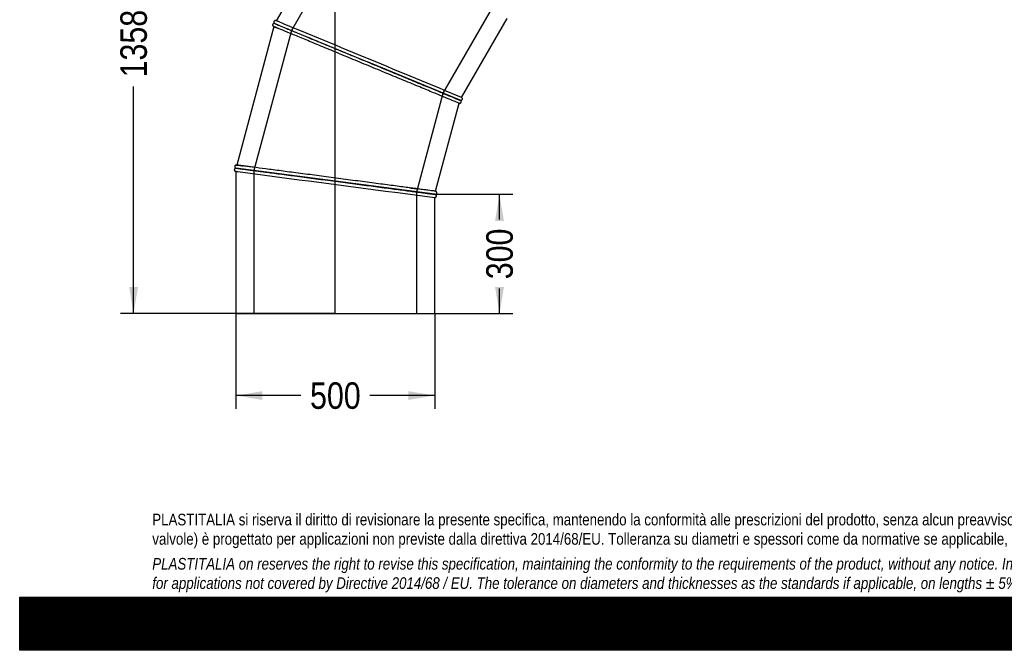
# Model space of a CAD drawing. Header units: millimetres. Extents: x 0 to 4950, y 0 to 3500.
# Tile 1 of 5: x 0 to 2475, y 0 to 1586. Entities that reach past the tile are written whole.
import ezdxf
from ezdxf.enums import TextEntityAlignment as Align
from ezdxf.lldxf.tags import DXFTag

# ---------------------------------------------------------------- set-up
doc = ezdxf.new("R2010")
doc.units = ezdxf.units.MM
doc.header["$LTSCALE"] = 16.666667
for name, color, linetype in [('Default', 7, 'Continuous'), ('DV1_Default', 7, 'Continuous'), ('TUBO_X_GOMITO_90', 7, 'Continuous')]:
    doc.layers.add(name, color=color, linetype=linetype)
doc.styles.add('SEACAD_Arial_Narrow', font='ARIALN.TTF')
tags = doc.linetypes.add('HIDDEN2', pattern=[4.7625, 3.175, -1.5875]).pattern_tags.tags
tags[6:7] = [DXFTag(74, 4), DXFTag(75, 0), DXFTag(340, '0'), DXFTag(46, 0.0), DXFTag(50, 0.0), DXFTag(44, 0.0), DXFTag(45, 0.0)]
tags[4:5] = [DXFTag(74, 4), DXFTag(75, 0), DXFTag(340, '0'), DXFTag(46, 0.0), DXFTag(50, 0.0), DXFTag(44, 0.0), DXFTag(45, 0.0)]
tags = doc.linetypes.add('PHANTOM2', pattern=[31.75, 15.875, -3.175, 3.175, -3.175, 3.175, -3.175]).pattern_tags.tags
tags[14:15] = [DXFTag(74, 4), DXFTag(75, 0), DXFTag(340, '0'), DXFTag(46, 0.0), DXFTag(50, 0.0), DXFTag(44, 0.0), DXFTag(45, 0.0)]
tags[12:13] = [DXFTag(74, 4), DXFTag(75, 0), DXFTag(340, '0'), DXFTag(46, 0.0), DXFTag(50, 0.0), DXFTag(44, 0.0), DXFTag(45, 0.0)]
tags[10:11] = [DXFTag(74, 4), DXFTag(75, 0), DXFTag(340, '0'), DXFTag(46, 0.0), DXFTag(50, 0.0), DXFTag(44, 0.0), DXFTag(45, 0.0)]
tags[8:9] = [DXFTag(74, 4), DXFTag(75, 0), DXFTag(340, '0'), DXFTag(46, 0.0), DXFTag(50, 0.0), DXFTag(44, 0.0), DXFTag(45, 0.0)]
tags[6:7] = [DXFTag(74, 4), DXFTag(75, 0), DXFTag(340, '0'), DXFTag(46, 0.0), DXFTag(50, 0.0), DXFTag(44, 0.0), DXFTag(45, 0.0)]
tags[4:5] = [DXFTag(74, 4), DXFTag(75, 0), DXFTag(340, '0'), DXFTag(46, 0.0), DXFTag(50, 0.0), DXFTag(44, 0.0), DXFTag(45, 0.0)]
doc.dimstyles.new('Plastitalia', dxfattribs={"dimtxt": 66.666667, "dimasz": 66.666667, "dimexe": 33.333333, "dimexo": 0, "dimgap": 16.666667, "dimtad": 0, "dimdec": 0, "dimtxsty": 'SEACAD_Arial_Narrow', "dimblk1": '_SE_FILLED', "dimblk2": '_SE_FILLED', "dimsah": 1, "dimcen": 33.333333, "dimadec": 0, "dimazin": 0, "dimtfac": 0.8, "dimtdec": 1, "dimtmove": 0, "dimatfit": 3, "dimfxl": 1, "dimtolj": 1, "dimarcsym": 0})

# ---------------------------------------------------------------- blocks, each defined once
blk = doc.blocks.new('SE')
at = {"layer": 'DV1_Default', "color": 7, "linetype": 'PHANTOM2'}
blk.add_line((793.4, 846.8), (793.4, 2204.8), dxfattribs=at)
at = {"layer": 'TUBO_X_GOMITO_90', "color": 7, "linetype": 'Continuous'}
for p, q in [((825.2, 1895.6), (644.9, 1583.4)), ((1110.8, 1390.4), (1225.3, 1588.7)), ((638.8, 1568.6), (545.5, 1220.4)), ((640.1, 1576.5), (640, 1576.5)), ((640.9, 1576.5), (640.9, 1576.4)), ((640.9, 1576.4), (874.1, 1479.8)), ((640.9, 1576.4), (874.1, 1479.8)), ((874.1, 1479.8), (874.1, 1479.8)), ((874.1, 1479.8), (1106.8, 1383.5)), ((874.1, 1479.8), (874.1, 1479.8)), ((1106.8, 1383.5), (874.1, 1479.8)), ((1110.8, 1390.4), (1111.6, 1389.8)), ((1045.5, 1154.6), (1104.7, 1375.7)), ((1105.7, 1375.6), (1104.7, 1375.7)), ((1106.8, 1383.4), (1106.8, 1383.5)), ((1106.8, 1383.5), (1106.8, 1383.5)), ((543.4, 1212.7), (543.4, 1212.6)), ((793.7, 1179.7), (543.4, 1212.6)), ((543.4, 1212.6), (543.4, 1212.6)), ((543.4, 1212.6), (793.7, 1179.7)), ((543.4, 1204.6), (543.4, 846.8)), ((793.7, 1179.7), (793.7, 1179.7)), ((1043.4, 1146.8), (793.7, 1179.7)), ((793.7, 1179.7), (793.7, 1179.7)), ((1043.4, 1146.8), (793.7, 1179.7)), ((1043.4, 1146.8), (1043.4, 1146.8)), ((1043.4, 1146.8), (1043.4, 1146.8)), ((1044.4, 1138.9), (1043.4, 1138.8)), ((1043.4, 846.8), (1043.4, 1138.8)), ((1045.5, 1154.5), (1046.4, 1154.2)), ((543.4, 846.8), (1043.4, 846.8))]:
    blk.add_line(p, q, dxfattribs=at)
at = {"layer": 'TUBO_X_GOMITO_90', "color": 7, "linetype": 'HIDDEN2'}
for p, q in [((865.5, 1874.8), (683.2, 1558.9)), ((1064.5, 1401), (1193, 1623.5)), ((683.2, 1558.9), (588.8, 1206.6)), ((998, 1152.8), (1064.5, 1401)), ((588.8, 1206.6), (588.8, 846.8)), ((998, 846.8), (998, 1152.8))]:
    blk.add_line(p, q, dxfattribs=at)
at = {"layer": 'TUBO_X_GOMITO_90', "color": 7, "linetype": 'Continuous'}
for centre, radius, start, end in [((705.2, 1711.9), 157.7, 244.3919, 248.5274), ((582.1, 1415.8), 178.9, 66.9302, 70.0946), ((-354747.8, -857069.3), 929294.6, 67.4844532, 67.5151723), ((1162.3, 1531.2), 157.6, 246.9367, 250.1173), ((1095.5, 1357.5), 28.2, 62.5962, 67.9026), ((528.2, 1042.2), 178.9, 81.9302, 85.0946), ((552.9, 1258), 54.2, 257.7924, 263.6221), ((122073.3, 922383.9), 929161.3, 262.4847377, 262.515549), ((1058.8, 1303.9), 157.6, 261.9367, 265.1173), ((1023.7, 1034.5), 113.9, 79.0517, 83.4593)]:
    blk.add_arc(centre, radius, start, end, dxfattribs=at)
at = {"layer": 'TUBO_X_GOMITO_90', "color": 7, "linetype": 'HIDDEN2'}
for centre, radius, start, end in [((1185.7, 1592.6), 223.3, 246.9272, 247.2939), ((1038, 1233.1), 165.2, 66.0547, 68.3698), ((1185.7, 1592.6), 223.3, 249.3975, 249.8303), ((122073.3, 922383.9), 929161.3, 262.484451, 262.4847377), ((557.1, 1281.6), 78.1, 261.6519, 263.4714), ((1065.5, 1369.2), 223.3, 261.9272, 262.2939), ((1017.8, 999.5), 149.3, 83.2313, 83.4886), ((1065.5, 1369.2), 223.3, 264.3975, 264.8303)]:
    blk.add_arc(centre, radius, start, end, dxfattribs=at)
at = {"layer": 'TUBO_X_GOMITO_90', "color": 7, "linetype": 'Continuous'}
for points, knots in [([(640, 1576.5), (639.5, 1576.5), (638.6, 1576.5), (637.6, 1575.9), (636.8, 1575.2), (636.2, 1574.4), (635.8, 1573.3), (635.8, 1572), (636.2, 1570.7), (636.7, 1570), (637.1, 1569.7)], [0, 0, 0, 0, 0.152518, 0.272969, 0.368093, 0.469011, 0.586165, 0.717647, 0.858239, 1, 1, 1, 1]), ([(1104.7, 1375.7), (1104.7, 1375.7), (1104.3, 1375.8), (1102.8, 1376.5), (1101.7, 1376.9), (1097.2, 1378.8), (1092.7, 1380.7), (1081, 1385.5), (1073.7, 1388.5), (1060.9, 1393.8), (1056.4, 1395.7), (1046.7, 1399.7), (1041.5, 1401.9), (1025.3, 1408.6), (1013.4, 1413.5), (994.4, 1421.4), (987.9, 1424.1), (974.4, 1429.6), (967.6, 1432.5), (953.5, 1438.3), (946.3, 1441.3), (931.8, 1447.3), (924.4, 1450.3), (909.5, 1456.5), (902, 1459.6), (886.9, 1465.9), (879.3, 1469), (864.1, 1475.3), (856.5, 1478.5), (841.4, 1484.7), (833.9, 1487.8), (811.5, 1497.1), (796.9, 1503.2), (768.8, 1514.8), (755.3, 1520.4), (730, 1530.9), (718.1, 1535.8), (696.5, 1544.8), (686.8, 1548.8), (669.8, 1555.8), (662.5, 1558.9), (650.8, 1563.7), (646.3, 1565.6), (640.3, 1568.1), (638.8, 1568.7), (638.8, 1568.7)], [0, 0, 0, 0, 0.015625, 0.015625, 0.03125, 0.03125, 0.0625, 0.0625, 0.09375, 0.09375, 0.109375, 0.109375, 0.125, 0.125, 0.15625, 0.15625, 0.171875, 0.171875, 0.1875, 0.1875, 0.203125, 0.203125, 0.21875, 0.21875, 0.234375, 0.234375, 0.25, 0.25, 0.265625, 0.265625, 0.28125, 0.28125, 0.3125, 0.3125, 0.34375, 0.34375, 0.375, 0.375, 0.40625, 0.40625, 0.4375, 0.4375, 0.46875, 0.46875, 0.4999153, 0.4999153, 0.4999153, 0.4999153]), ([(642.9, 1583.9), (642.6, 1583.9), (642, 1583.9), (640.8, 1583.5), (639.9, 1582.7), (639.2, 1581.6), (638.9, 1580.7), (638.9, 1579.8), (639, 1578.8), (639.4, 1577.8), (639.9, 1577.3), (640.1, 1577.1)], [0, 0, 0, 0, 0.107077, 0.204542, 0.366435, 0.489052, 0.582737, 0.678606, 0.782945, 0.891835, 1, 1, 1, 1]), ([(640.9, 1576.5), (640.9, 1576.5), (641.3, 1576.3), (642.8, 1575.7), (643.9, 1575.2), (646.9, 1574), (648.7, 1573.2), (653.2, 1571.4), (655.8, 1570.3), (661.7, 1567.9), (665, 1566.5), (672.3, 1563.5), (676.2, 1561.8), (684.7, 1558.3), (689.3, 1556.4), (699, 1552.4), (704.1, 1550.3), (714.9, 1545.8), (720.5, 1543.5), (732.2, 1538.6), (738.3, 1536.1), (751, 1530.8), (757.6, 1528.1), (771, 1522.5), (778, 1519.7), (792.1, 1513.8), (799.2, 1510.9), (813.8, 1504.8), (821.2, 1501.7), (843.6, 1492.5), (858.9, 1486.1), (874.1, 1479.8)], [0.5003717, 0.5003717, 0.5003717, 0.5003717, 0.53125, 0.53125, 0.5625, 0.5625, 0.59375, 0.59375, 0.625, 0.625, 0.65625, 0.65625, 0.6875, 0.6875, 0.71875, 0.71875, 0.75, 0.75, 0.78125, 0.78125, 0.8125, 0.8125, 0.84375, 0.84375, 0.875, 0.875, 0.90625, 0.90625, 0.9375, 0.9375, 1, 1, 1, 1]), ([(640.9, 1576.4), (640.9, 1576.4), (642.4, 1575.8), (646.9, 1573.9), (648.8, 1573.1), (653.2, 1571.3), (655.8, 1570.2), (661.7, 1567.8), (665, 1566.4), (672.2, 1563.4), (676.2, 1561.8), (684.7, 1558.3), (689.3, 1556.4), (699, 1552.4), (704.1, 1550.2), (715, 1545.7), (720.6, 1543.4), (732.4, 1538.5), (738.6, 1536), (751.3, 1530.7), (757.8, 1528), (771.3, 1522.4), (778.2, 1519.6), (792.2, 1513.8), (799.4, 1510.8), (813.9, 1504.8), (821.3, 1501.7), (836.3, 1495.5), (843.8, 1492.4), (858.9, 1486.1), (866.5, 1483), (874.1, 1479.8)], [0.5010668, 0.5010668, 0.5010668, 0.5010668, 0.5625, 0.5625, 0.59375, 0.59375, 0.625, 0.625, 0.65625, 0.65625, 0.6875, 0.6875, 0.71875, 0.71875, 0.75, 0.75, 0.78125, 0.78125, 0.8125, 0.8125, 0.84375, 0.84375, 0.875, 0.875, 0.90625, 0.90625, 0.9375, 0.9375, 0.96875, 0.96875, 1, 1, 1, 1]), ([(874.1, 1479.8), (889.2, 1473.6), (904.4, 1467.3), (934.2, 1454.9), (948.8, 1448.9), (976.9, 1437.3), (990.4, 1431.7), (1015.7, 1421.2), (1027.5, 1416.3), (1049.1, 1407.3), (1058.8, 1403.3), (1075.8, 1396.3), (1083.1, 1393.2), (1093.3, 1389), (1096.8, 1387.5), (1099.6, 1386.4)], [0, 0, 0, 0, 0.0625, 0.0625, 0.125, 0.125, 0.1875, 0.1875, 0.25, 0.25, 0.3125, 0.3125, 0.375, 0.375, 0.421014, 0.421014, 0.421014, 0.421014]), ([(874.1, 1479.8), (881.7, 1476.7), (889.3, 1473.5), (904.4, 1467.3), (912, 1464.2), (926.9, 1458), (934.3, 1454.9), (948.7, 1448.9), (955.8, 1446), (969.7, 1440.2), (976.6, 1437.4), (989.9, 1431.9), (996.5, 1429.2), (1009.2, 1423.9), (1015.3, 1421.4), (1027.1, 1416.5), (1032.8, 1414.1), (1043.6, 1409.6), (1048.8, 1407.5), (1058.5, 1403.5), (1063.1, 1401.6), (1071.6, 1398.1), (1075.5, 1396.4), (1082.8, 1393.4), (1086.1, 1392.1), (1091.9, 1389.6), (1094.5, 1388.6), (1097.7, 1387.3), (1098.5, 1386.9), (1099.3, 1386.6)], [0, 0, 0, 0, 0.03125, 0.03125, 0.0625, 0.0625, 0.09375, 0.09375, 0.125, 0.125, 0.15625, 0.15625, 0.1875, 0.1875, 0.21875, 0.21875, 0.25, 0.25, 0.28125, 0.28125, 0.3125, 0.3125, 0.34375, 0.34375, 0.375, 0.375, 0.40625, 0.40625, 0.4190636, 0.4190636, 0.4190636, 0.4190636]), ([(1108.7, 1382.9), (1109.1, 1383), (1109.7, 1383), (1110.7, 1383.3), (1111.6, 1384), (1112.3, 1384.9), (1112.7, 1385.8), (1112.9, 1386.8), (1112.8, 1387.9), (1112.3, 1389), (1111.9, 1389.5), (1111.6, 1389.8)], [0, 0, 0, 0, 0.100559, 0.189817, 0.334673, 0.442614, 0.539863, 0.648592, 0.765409, 0.88474, 1, 1, 1, 1]), ([(1105, 1384.2), (1105.3, 1384.1), (1105.5, 1384), (1106.4, 1383.6), (1106.8, 1383.4), (1106.8, 1383.4)], [0.4606931, 0.4606931, 0.4606931, 0.4606931, 0.46875, 0.46875, 0.49999739, 0.49999739, 0.49999739, 0.49999739]), ([(1105.7, 1375.6), (1106.2, 1375.6), (1107, 1375.7), (1108.2, 1376.3), (1109.1, 1377.3), (1109.6, 1378.3), (1109.8, 1379.3), (1109.7, 1380.3), (1109.4, 1381.5), (1108.8, 1382.1), (1108.5, 1382.5)], [0, 0, 0, 0, 0.141761, 0.282353, 0.413835, 0.530989, 0.631907, 0.727031, 0.847482, 1, 1, 1, 1]), ([(543.5, 1220.4), (543.1, 1220.3), (542.5, 1220.1), (541.6, 1219.4), (540.8, 1218.4), (540.5, 1217.2), (540.4, 1216.2), (540.6, 1215.3), (541, 1214.4), (541.7, 1213.6), (542.2, 1213.2), (542.5, 1213)], [0, 0, 0, 0, 0.107077, 0.204542, 0.366435, 0.489052, 0.582737, 0.678606, 0.782945, 0.891835, 1, 1, 1, 1]), ([(1045.5, 1154.6), (1045.5, 1154.6), (1045.1, 1154.6), (1043.4, 1154.8), (1042.2, 1155), (1037.4, 1155.6), (1032.5, 1156.3), (1023, 1157.5), (1019.5, 1158), (1011.7, 1159), (1007.4, 1159.6), (998.3, 1160.8), (993.3, 1161.4), (982.9, 1162.8), (977.5, 1163.5), (966, 1165), (959.9, 1165.8), (947.3, 1167.5), (940.7, 1168.4), (927.1, 1170.2), (920.1, 1171.1), (905.6, 1173), (898.2, 1174), (883.1, 1176), (875.4, 1177), (859.7, 1179), (851.8, 1180.1), (835.8, 1182.2), (827.7, 1183.3), (811.4, 1185.4), (803.3, 1186.5), (787, 1188.6), (778.8, 1189.7), (762.6, 1191.8), (754.6, 1192.9), (738.8, 1195), (730.9, 1196), (715.4, 1198), (707.7, 1199.1), (692.6, 1201), (685.2, 1202), (670.8, 1203.9), (663.7, 1204.8), (650.1, 1206.6), (643.5, 1207.5), (630.8, 1209.2), (624.7, 1210), (607.3, 1212.3), (596.8, 1213.6), (583.1, 1215.4), (578.9, 1216), (571.1, 1217), (567.6, 1217.5), (561.3, 1218.3), (558.6, 1218.7), (555.7, 1219), (555.3, 1219.1), (554.9, 1219.2)], [0, 0, 0, 0, 0.015625, 0.015625, 0.03125, 0.03125, 0.0625, 0.0625, 0.078125, 0.078125, 0.09375, 0.09375, 0.109375, 0.109375, 0.125, 0.125, 0.140625, 0.140625, 0.15625, 0.15625, 0.171875, 0.171875, 0.1875, 0.1875, 0.203125, 0.203125, 0.21875, 0.21875, 0.234375, 0.234375, 0.25, 0.25, 0.265625, 0.265625, 0.28125, 0.28125, 0.296875, 0.296875, 0.3125, 0.3125, 0.328125, 0.328125, 0.34375, 0.34375, 0.359375, 0.359375, 0.375, 0.375, 0.40625, 0.40625, 0.421875, 0.421875, 0.4375, 0.4375, 0.453125, 0.453125, 0.4561551, 0.4561551, 0.4561551, 0.4561551]), ([(542.4, 1212.5), (542.1, 1212.4), (541.6, 1212.2), (540.7, 1211.6), (540, 1210.7), (539.5, 1209.7), (539.4, 1208.7), (539.4, 1207.7), (539.8, 1206.6), (540.5, 1205.7), (541.1, 1205.3), (541.4, 1205.1)], [0, 0, 0, 0, 0.100559, 0.189817, 0.334673, 0.442614, 0.539863, 0.648592, 0.765409, 0.88474, 1, 1, 1, 1]), ([(543.4, 1212.7), (543.4, 1212.7), (543.8, 1212.6), (545.4, 1212.4), (546.6, 1212.2), (549.8, 1211.8), (551.8, 1211.5), (556.6, 1210.9), (559.4, 1210.5), (565.7, 1209.7), (569.3, 1209.2), (577.1, 1208.2), (581.3, 1207.7), (590.5, 1206.5), (595.4, 1205.8), (605.8, 1204.4), (611.3, 1203.7), (622.8, 1202.2), (628.8, 1201.4), (641.4, 1199.7), (648, 1198.9), (661.6, 1197.1), (668.6, 1196.1), (683.1, 1194.2), (690.5, 1193.3), (705.6, 1191.3), (713.3, 1190.3), (729, 1188.2), (736.9, 1187.1), (761, 1184), (777.3, 1181.8), (793.7, 1179.7)], [0.5003717, 0.5003717, 0.5003717, 0.5003717, 0.53125, 0.53125, 0.5625, 0.5625, 0.59375, 0.59375, 0.625, 0.625, 0.65625, 0.65625, 0.6875, 0.6875, 0.71875, 0.71875, 0.75, 0.75, 0.78125, 0.78125, 0.8125, 0.8125, 0.84375, 0.84375, 0.875, 0.875, 0.90625, 0.90625, 0.9375, 0.9375, 1, 1, 1, 1]), ([(543.4, 1212.6), (543.4, 1212.6), (543.8, 1212.5), (545.4, 1212.3), (546.6, 1212.2), (549.8, 1211.7), (551.8, 1211.5), (556.6, 1210.9), (559.4, 1210.5), (565.7, 1209.7), (569.3, 1209.2), (577.1, 1208.2), (581.3, 1207.6), (590.5, 1206.4), (595.4, 1205.8), (605.8, 1204.4), (611.3, 1203.7), (622.8, 1202.2), (628.8, 1201.4), (641.4, 1199.7), (648, 1198.8), (661.6, 1197.1), (668.6, 1196.1), (683.1, 1194.2), (690.5, 1193.3), (705.6, 1191.3), (713.3, 1190.3), (729, 1188.2), (736.9, 1187.1), (761, 1184), (777.3, 1181.8), (793.7, 1179.7)], [0.5003756, 0.5003756, 0.5003756, 0.5003756, 0.53125, 0.53125, 0.5625, 0.5625, 0.59375, 0.59375, 0.625, 0.625, 0.65625, 0.65625, 0.6875, 0.6875, 0.71875, 0.71875, 0.75, 0.75, 0.78125, 0.78125, 0.8125, 0.8125, 0.84375, 0.84375, 0.875, 0.875, 0.90625, 0.90625, 0.9375, 0.9375, 1, 1, 1, 1]), ([(793.7, 1179.7), (801.8, 1178.6), (810, 1177.5), (826.2, 1175.4), (834.3, 1174.3), (850.3, 1172.2), (858.2, 1171.2), (873.7, 1169.1), (881.3, 1168.1), (896.2, 1166.2), (903.5, 1165.2), (917.9, 1163.3), (924.9, 1162.4), (938.5, 1160.6), (945.1, 1159.7), (957.8, 1158.1), (963.9, 1157.3), (975.5, 1155.7), (981, 1155), (991.4, 1153.6), (996.3, 1153), (1005.5, 1151.8), (1009.7, 1151.2), (1017.5, 1150.2), (1021, 1149.7), (1027.3, 1148.9), (1030.1, 1148.5), (1034.9, 1147.9), (1036.9, 1147.6), (1040.1, 1147.2), (1041.4, 1147), (1043, 1146.8), (1043.4, 1146.8), (1043.4, 1146.8), (1043.4, 1146.8), (1043.4, 1146.8)], [0, 0, 0, 0, 0.03125, 0.03125, 0.0625, 0.0625, 0.09375, 0.09375, 0.125, 0.125, 0.15625, 0.15625, 0.1875, 0.1875, 0.21875, 0.21875, 0.25, 0.25, 0.28125, 0.28125, 0.3125, 0.3125, 0.34375, 0.34375, 0.375, 0.375, 0.40625, 0.40625, 0.4375, 0.4375, 0.46875, 0.46875, 0.5, 0.5, 0.5000545, 0.5000545, 0.5000545, 0.5000545]), ([(793.7, 1179.7), (801.8, 1178.6), (810, 1177.5), (826.2, 1175.4), (834.3, 1174.3), (850.3, 1172.2), (858.2, 1171.2), (873.8, 1169.1), (881.4, 1168.1), (896.3, 1166.2), (903.6, 1165.2), (917.9, 1163.3), (925, 1162.4), (938.6, 1160.6), (945.2, 1159.7), (957.9, 1158.1), (964, 1157.3), (975.6, 1155.7), (981.1, 1155), (991.5, 1153.6), (996.5, 1153), (1005.6, 1151.8), (1009.8, 1151.2), (1017.6, 1150.2), (1021.1, 1149.8), (1027.4, 1148.9), (1030.2, 1148.6), (1033.6, 1148.1), (1034.5, 1148), (1035.3, 1147.9)], [0, 0, 0, 0, 0.03125, 0.03125, 0.0625, 0.0625, 0.09375, 0.09375, 0.125, 0.125, 0.15625, 0.15625, 0.1875, 0.1875, 0.21875, 0.21875, 0.25, 0.25, 0.28125, 0.28125, 0.3125, 0.3125, 0.34375, 0.34375, 0.375, 0.375, 0.40625, 0.40625, 0.4190636, 0.4190636, 0.4190636, 0.4190636]), ([(1044.4, 1138.9), (1044.7, 1139), (1045.3, 1139.2), (1046.3, 1139.9), (1047, 1140.9), (1047.4, 1142.1), (1047.4, 1143.1), (1047.2, 1144), (1046.8, 1144.9), (1046.2, 1145.7), (1045.6, 1146.1), (1045.3, 1146.3)], [0, 0, 0, 0, 0.107077, 0.204542, 0.366435, 0.489052, 0.582737, 0.678606, 0.782945, 0.891835, 1, 1, 1, 1]), ([(1045.4, 1146.8), (1045.7, 1146.9), (1046.3, 1147.1), (1047.2, 1147.7), (1047.9, 1148.5), (1048.3, 1149.6), (1048.5, 1150.6), (1048.4, 1151.6), (1048, 1152.6), (1047.3, 1153.6), (1046.7, 1154), (1046.4, 1154.2)], [0, 0, 0, 0, 0.100559, 0.189817, 0.334673, 0.442614, 0.539863, 0.648592, 0.765409, 0.88474, 1, 1, 1, 1])]:
    blk.add_open_spline(points, degree=3, knots=knots, dxfattribs=at)
for points in [[(638.9, 1568.7), (638.2, 1568.8), (637.6, 1569.2), (637.1, 1569.7)], [(641, 1576.4), (641, 1576.4), (640.7, 1576.6), (640.1, 1577.1)], [(642.9, 1583.9), (643.7, 1583.9), (644.4, 1583.7), (645, 1583.4)], [(1105.6, 1384), (1105.7, 1383.9), (1105.8, 1383.9), (1106, 1383.8)], [(1106.8, 1383.4), (1107.4, 1383.2), (1108, 1382.9), (1108.5, 1382.5)], [(1108.7, 1382.9), (1108.1, 1383), (1107.5, 1383.1), (1106.9, 1383.5)], [(543.6, 1212.6), (543.5, 1212.6), (543.1, 1212.7), (542.5, 1213)], [(543.5, 1220.4), (544.2, 1220.6), (544.9, 1220.6), (545.6, 1220.4)], [(543.5, 1204.6), (542.8, 1204.6), (542.1, 1204.7), (541.4, 1205.1)], [(542.4, 1212.5), (543.1, 1212.6), (543.5, 1212.6), (543.6, 1212.6)], [(1043.3, 1146.8), (1044, 1146.8), (1044.7, 1146.6), (1045.3, 1146.3)], [(1045.4, 1146.8), (1044.7, 1146.7), (1044.1, 1146.7), (1043.4, 1146.8)]]:
    blk.add_open_spline(points, degree=3, dxfattribs=at)
at = {"layer": 'TUBO_X_GOMITO_90', "color": 7, "linetype": 'HIDDEN2'}
for points, knots in [([(643.9, 1566.6), (645.3, 1566), (647, 1565.3), (649.1, 1564.4), (649.2, 1564.4), (649.4, 1564.3)], [0.53323916, 0.53323916, 0.53323916, 0.53323916, 0.546875, 0.546875, 0.54791168, 0.54791168, 0.54791168, 0.54791168]), ([(897.6, 1470.1), (897.4, 1470.2), (897.1, 1470.3), (889.3, 1473.6), (881.7, 1476.7), (874.1, 1479.8)], [0.96766637, 0.96766637, 0.96766637, 0.96766637, 0.96875, 0.96875, 1, 1, 1, 1]), ([(1105.8, 1383.9), (1105.8, 1383.9), (1105.8, 1383.9), (1105, 1384.2), (1103.8, 1384.7), (1100.3, 1386.2), (1097.7, 1387.3), (1094.4, 1388.6)], [0.52940926, 0.52940926, 0.52940926, 0.52940926, 0.53125, 0.53125, 0.5625, 0.5625, 0.60427088, 0.60427088, 0.60427088, 0.60427088]), ([(1106.8, 1383.4), (1106.8, 1383.4), (1106.8, 1383.4), (1106.8, 1383.4), (1106.4, 1383.6), (1104.9, 1384.2), (1103.8, 1384.7), (1101.1, 1385.8), (1099.6, 1386.4), (1097.8, 1387.1)], [0.49999739, 0.49999739, 0.49999739, 0.49999739, 0.5, 0.5, 0.53125, 0.53125, 0.5625, 0.5625, 0.58820412, 0.58820412, 0.58820412, 0.58820412]), ([(1099.3, 1386.6), (1100.4, 1386.1), (1101.4, 1385.7), (1103.8, 1384.8), (1104.9, 1384.3), (1105.6, 1384)], [0.41906363, 0.41906363, 0.41906363, 0.41906363, 0.4375, 0.4375, 0.46811402, 0.46811402, 0.46811402, 0.46811402]), ([(1099.6, 1386.4), (1100.6, 1386), (1101.5, 1385.6), (1103.4, 1384.8), (1104.3, 1384.5), (1105, 1384.2)], [0.42101398, 0.42101398, 0.42101398, 0.42101398, 0.4375, 0.4375, 0.4606931, 0.4606931, 0.4606931, 0.4606931]), ([(554.9, 1219.2), (553.1, 1219.4), (551.5, 1219.6), (548.7, 1220), (547.5, 1220.1), (545.9, 1220.3), (545.5, 1220.4), (545.5, 1220.4), (545.9, 1220.3), (547.5, 1220.1), (548.7, 1220), (552, 1219.5), (554, 1219.3), (557.9, 1218.8), (559.5, 1218.5), (561.2, 1218.3)], [0.4561551, 0.4561551, 0.4561551, 0.4561551, 0.46875, 0.46875, 0.484375, 0.484375, 0.5, 0.5, 0.515625, 0.515625, 0.53125, 0.53125, 0.546875, 0.546875, 0.556437, 0.556437, 0.556437, 0.556437]), ([(818.9, 1176.4), (818.6, 1176.4), (818.4, 1176.4), (810, 1177.5), (801.8, 1178.6), (793.7, 1179.7)], [0.96766637, 0.96766637, 0.96766637, 0.96766637, 0.96875, 0.96875, 1, 1, 1, 1]), ([(979.7, 1163.2), (982.8, 1162.8), (985.7, 1162.4), (992.7, 1161.5), (996.7, 1161), (1000.4, 1160.5)], [0.88208951, 0.88208951, 0.88208951, 0.88208951, 0.890625, 0.890625, 0.90308433, 0.90308433, 0.90308433, 0.90308433]), ([(1042.4, 1147), (1042.3, 1147), (1042.3, 1147), (1041.4, 1147.1), (1040.2, 1147.3), (1036.5, 1147.7), (1033.6, 1148.1), (1030.1, 1148.6)], [0.52940926, 0.52940926, 0.52940926, 0.52940926, 0.53125, 0.53125, 0.5625, 0.5625, 0.60427088, 0.60427088, 0.60427088, 0.60427088]), ([(1040.4, 1147.2), (1039.8, 1147.2), (1039.2, 1147.3), (1037.2, 1147.6), (1035.5, 1147.8), (1033.6, 1148.1)], [0.54930366, 0.54930366, 0.54930366, 0.54930366, 0.5625, 0.5625, 0.58883174, 0.58883174, 0.58883174, 0.58883174]), ([(1035.3, 1147.9), (1036.5, 1147.7), (1037.6, 1147.6), (1041.7, 1147.1), (1043.4, 1146.8), (1043.4, 1146.8), (1043.4, 1146.8), (1043.4, 1146.8)], [0.41906363, 0.41906363, 0.41906363, 0.41906363, 0.4375, 0.4375, 0.5, 0.5, 0.50046141, 0.50046141, 0.50046141, 0.50046141])]:
    blk.add_open_spline(points, degree=3, knots=knots, dxfattribs=at)
blk.add_open_spline([(1106, 1383.8), (1106.5, 1383.6), (1106.8, 1383.5), (1106.8, 1383.5)], degree=3, dxfattribs=at)
blk = doc.blocks.new('DMBLK13')
at = {"layer": 'Default', "linetype": 'Continuous'}
for points in [[(610.1, 629.6), (610.1, 651.8), (543.4, 640.7)], [(976.7, 629.6), (1043.4, 640.7), (976.7, 651.8)]]:
    blk.add_hatch(color=7, dxfattribs=at).paths.add_polyline_path(points)
at = {"layer": 'Default', "color": 7, "linetype": 'Continuous'}
for p, q in [((543.4, 846.8), (543.4, 607.4)), ((1043.4, 846.8), (1043.4, 607.4)), ((706.4, 640.7), (543.4, 640.7)), ((1043.4, 640.7), (880.4, 640.7))]:
    blk.add_line(p, q, dxfattribs=at)
at = {"layer": 'Default', "color": 7, "linetype": 'Continuous', "style": 'SEACAD_Arial_Narrow'}
blk.add_text('500', height=66.67, dxfattribs=at).set_placement((729.8, 674), align=Align.TOP_LEFT)
blk = doc.blocks.new('_SE_FILLED')
at = {"color": 0}
blk.add_line((0, 0), (-1, 0), dxfattribs=at)
blk.add_solid([(0, 0), (-1, -0.1665), (-1, 0.1665), (0, 0)], dxfattribs=at)
blk = doc.blocks.new('DMBLK14')
at = {"layer": 'Default', "linetype": 'Continuous'}
for points in [[(275.2, 2138.1), (297.4, 2138.1), (286.3, 2204.8)], [(275.2, 913.5), (286.3, 846.8), (297.4, 913.5)]]:
    blk.add_hatch(color=7, dxfattribs=at).paths.add_polyline_path(points)
at = {"layer": 'Default', "color": 7, "linetype": 'Continuous'}
for p, q in [((793.4, 2204.8), (253, 2204.8)), ((286.3, 1634), (286.3, 2204.8)), ((286.3, 846.8), (286.3, 1417.6)), ((793.4, 846.8), (253, 846.8))]:
    blk.add_line(p, q, dxfattribs=at)
at = {"layer": 'Default', "color": 7, "linetype": 'Continuous', "style": 'SEACAD_Arial_Narrow'}
blk.add_text('1358', height=66.67, rotation=90, dxfattribs=at).set_placement((253, 1440.9), align=Align.TOP_LEFT)
blk = doc.blocks.new('DMBLK15')
at = {"layer": 'Default', "linetype": 'Continuous'}
for points in [[(727.5, 2746.5), (793.4, 2761.5), (726.2, 2768.6)], [(1357.3, 2137.6), (1350.2, 2204.8), (1335.1, 2138.9)]]:
    blk.add_hatch(color=7, dxfattribs=at).paths.add_polyline_path(points)
at = {"layer": 'Default', "color": 7, "linetype": 'Continuous'}
blk.add_line((793.4, 2204.8), (793.4, 2794.9), dxfattribs=at)
for start, end in [(41.4181, 103.7211), (346.2789, 24.0759)]:
    blk.add_arc((793.4, 2204.8), 556.8, start, end, dxfattribs=at)
at = {"layer": 'Default', "color": 7, "linetype": 'Continuous', "style": 'SEACAD_Arial_Narrow'}
blk.add_text('90°', height=66.67, rotation=302.747, dxfattribs=at).set_placement((1256.9, 2575), align=Align.TOP_LEFT)
blk = doc.blocks.new('DMBLK16')
at = {"layer": 'Default', "linetype": 'Continuous'}
for points in [[(1217.2, 1080.1), (1206.1, 1146.8), (1195, 1080.1)], [(1217.2, 913.5), (1195, 913.5), (1206.1, 846.8)]]:
    blk.add_hatch(color=7, dxfattribs=at).paths.add_polyline_path(points)
at = {"layer": 'Default', "color": 7, "linetype": 'Continuous'}
for p, q in [((1043.4, 1146.8), (1239.4, 1146.8)), ((1206.1, 1083.8), (1206.1, 1146.8)), ((1206.1, 846.8), (1206.1, 909.8)), ((1043.4, 846.8), (1239.4, 846.8))]:
    blk.add_line(p, q, dxfattribs=at)
at = {"layer": 'Default', "color": 7, "linetype": 'Continuous', "style": 'SEACAD_Arial_Narrow'}
blk.add_text('300', height=66.67, rotation=90, dxfattribs=at).set_placement((1172.8, 933.2), align=Align.TOP_LEFT)

msp = doc.modelspace()

# ---------------------------------------------------------------- hatches: boundary and pattern name
at = {"layer": 'Default', "linetype": 'Continuous'}
h = msp.add_hatch(dxfattribs=at)
h.set_pattern_fill('LINE', scale=0.6299213, angle=45, style=0)
h.paths.add_polyline_path([(4950, 0), (4950, 133.3), (0, 133.3), (0, 0)])
msp.add_hatch(color=7, dxfattribs=at).paths.add_polyline_path([(4950, 0), (4950, 133.3), (0, 133.3), (0, 0)])

# ---------------------------------------------------------------- linework, layer by layer
at = {"layer": 'Default', "color": 7, "linetype": 'Continuous'}
for p, q in [((0, 133.3), (4950, 133.3)), ((0, 0), (0, 133.3)), ((4950, 0), (0, 0))]:
    msp.add_line(p, q, dxfattribs=at)

# ---------------------------------------------------------------- block references
at = {"layer": 'Default'}
msp.add_blockref('SE', (0, 0), dxfattribs=at)

# ---------------------------------------------------------------- texts
at = {"layer": 'Default', "insert": (333.3, 343.4), "char_height": 29.1667, "width": 4283.333, "attachment_point": 1}
msp.add_mtext("{\\fArial Narrow|b0||i0||c0|p34;\\C7;\\H29.16666667;\\W1.;PLASTITALIA si riserva il diritto di revisionare la presente specifica, mantenendo la conformità alle prescrizioni del prodotto, senza alcun preavviso. In caso di assegnazione d'ordine si riserva di compiere una più dettagliata analisi tecnico/qualitativa. Il presente prodotto (ad esclusione delle \\P}{\\fArial Narrow|b0||i0||c0|p34;\\C7;\\H29.16666667;\\W1.;valvole) è progettato per applicazioni non previste dalla direttiva 2014/68/EU. Tolleranza su diametri e spessori come da normative se applicabile, su lunghezze ±5%, su angoli ±2°, se non diversamente specificato.\\P}{\\fArial Narrow|b0||i0||c0|p34;\\C7;\\H8.333333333;\\W1.;   \\P}{\\fArial Narrow|b0||i1||c0|p34;\\C7;\\H29.16666667;\\W1.;PLASTITALIA on reserves the right to revise this specification, maintaining the conformity to the requirements of the product, without any notice. In case of assignation of order on will reserve to make a more detailed analysis technical/qualitative. This product (excluding valves) is designed \\P}{\\fArial Narrow|b0||i1||c0|p34;\\C7;\\H29.16666667;\\W1.;for applications not covered by Directive 2014/68 / EU. The tolerance on diameters and thicknesses as the standards if applicable, on lengths ± 5%, on angles ± 2 °, unless otherwise indicated.\\P}", dxfattribs=at)

# ---------------------------------------------------------------- dimensions: what is measured, and where the dimension line sits
at = {"layer": 'Default', "color": 7, "linetype": 'Continuous'}
dim = msp.add_angular_dim_2l(base=(1187.1, 2598.5), line1=((793.4, 2204.8), (2151.4, 2204.8)), line2=((793.4, 2204.8), (793.4, 846.8)), text='\\A1;<>', dimstyle='Plastitalia', override={"dimadec": 1}, dxfattribs=at)
dim.commit()
dim.dimension.update_dxf_attribs({"geometry": 'DMBLK15', "text_midpoint": (1261.7, 2506), "dimtype": 162})
for base, p1, p2, angle, picture, middle in [((286.3, 846.8), (793.4, 846.8), (793.4, 2204.8), 90, 'DMBLK14', (286.3, 1525.8)), ((1206.1, 846.8), (1043.4, 846.8), (1043.4, 1146.8), 90, 'DMBLK16', (1206.1, 996.8)), ((1043.4, 640.7), (1043.4, 846.8), (543.4, 846.8), 180, 'DMBLK13', (793.4, 640.7))]:
    dim = msp.add_linear_dim(base=base, p1=p1, p2=p2, angle=angle, text='\\A1;<>', dimstyle='Plastitalia', dxfattribs=at)
    dim.commit()
    dim.dimension.update_dxf_attribs({"geometry": picture, "text_midpoint": middle, "dimtype": 161})

doc.saveas('drawing.dxf')
